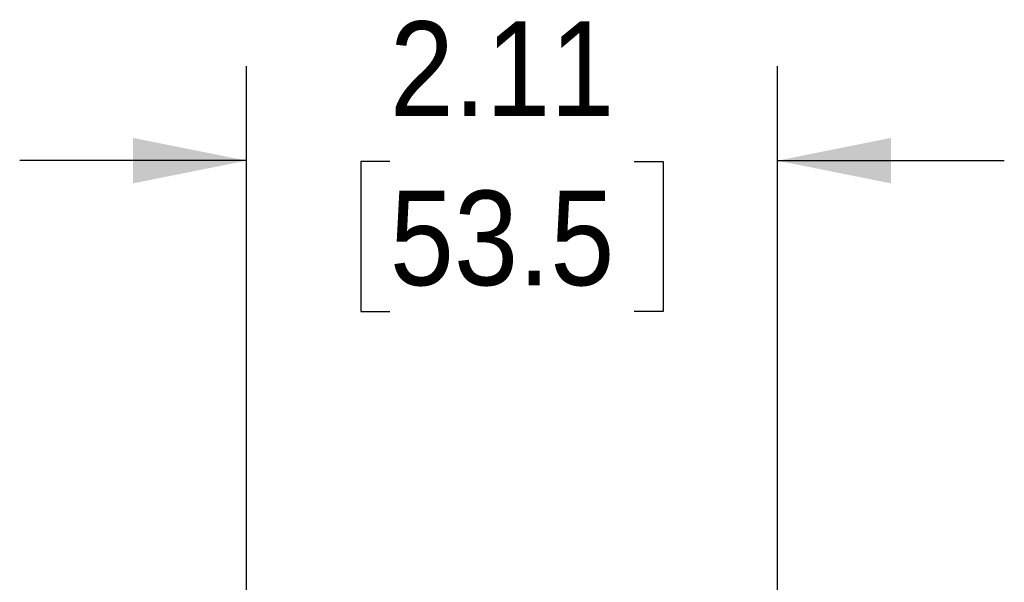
# Model space of a CAD drawing. Header units: inches. Extents: x 0 to 33, y 0 to 25.5.
# Tile 3 of 6: x 19.2 to 23.1, y 16.8 to 19. Entities that reach past the tile are written whole.
import ezdxf

# ---------------------------------------------------------------- set-up
doc = ezdxf.new("R2010")
doc.units = ezdxf.units.IN
doc.header["$LTSCALE"] = 3
doc.header["$MEASUREMENT"] = 0
doc.linetypes.add('SLD-Solid', pattern=[0])
doc.layers.add('DIMENSIONS', color=140, linetype='SLD-Solid', lineweight=25)
doc.styles.add('SLDTEXTSTYLE0', font='GOTHIC.TTF', dxfattribs={"width": 0.913})
doc.dimstyles.new('SLDDIMSTYLE1', dxfattribs={"dimtxt": 0.375, "dimasz": 0.45, "dimexe": 0, "dimexo": 0.0625, "dimgap": 0.09375, "dimtad": 0, "dimtih": 1, "dimtoh": 1, "dimrnd": 1e-09, "dimzin": 12, "dimdsep": 46, "dimtxsty": 'SLDTEXTSTYLE0', "dimsah": 1, "dimcen": 0.09, "dimadec": 0, "dimazin": 3, "dimtfac": 1, "dimtmove": 0, "dimatfit": 0, "dimfxl": 0, "dimfrac": 2, "dimtolj": 1, "dimtzin": 12, "dimarcsym": 0})

# ---------------------------------------------------------------- blocks, each defined once
blk = doc.blocks.new('_D_9')
at = {"layer": 'DIMENSIONS'}
for p, q in [((20.1261, 15.2215), (20.1261, 18.8303)), ((22.2324, 12.7326), (22.2324, 18.8303)), ((20.1261, 18.4553), (19.2261, 18.4553)), ((20.6943, 18.4525), (20.58, 18.4525)), ((20.58, 18.4525), (20.58, 17.8572)), ((21.6641, 18.4525), (21.7784, 18.4525)), ((21.7784, 18.4525), (21.7784, 17.8572)), ((22.2324, 18.4553), (23.1324, 18.4553)), ((20.58, 17.8572), (20.6943, 17.8572)), ((21.7784, 17.8572), (21.6641, 17.8572))]:
    blk.add_line(p, q, dxfattribs=at)
for points in [[(20.1261, 18.4553), (19.6761, 18.5453), (19.6761, 18.3653)], [(22.2324, 18.4553), (22.6824, 18.3653), (22.6824, 18.5453)]]:
    blk.add_solid(points, dxfattribs=at)
at = {"layer": 'DIMENSIONS', "char_height": 0.375, "attachment_point": 1, "style": 'SLDTEXTSTYLE0'}
for s, insert in [('2.11', (20.6943, 19.0076)), ('53.5', (20.6943, 18.3362))]:
    blk.add_mtext(s, dxfattribs=dict(at, insert=insert))

msp = doc.modelspace()

# ---------------------------------------------------------------- dimensions: what is measured, and where the dimension line sits
at = {"layer": 'DIMENSIONS'}
dim = msp.add_linear_dim(base=(22.2324, 18.4553), p1=(20.1261, 15.0715), p2=(22.2324, 12.5826), dimstyle='SLDDIMSTYLE1', dxfattribs=at)
dim.commit()
dim.dimension.update_dxf_attribs({"geometry": '_D_9', "text_midpoint": (21.1792, 18.4553), "dimtype": 160})

doc.saveas('drawing.dxf')
